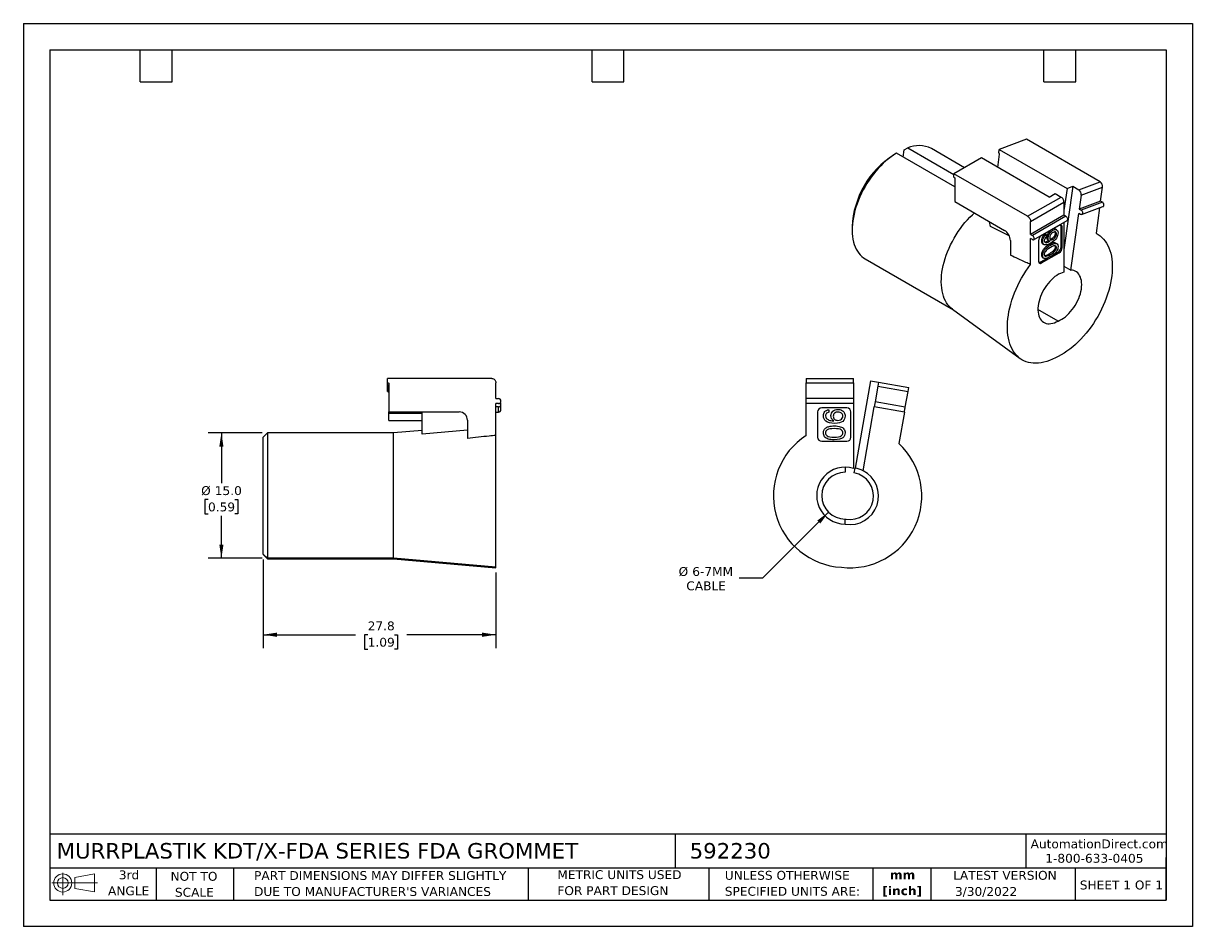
# Model space of a CAD drawing. Header units: millimetres. Extents: x 0 to 140, y 0 to 108.
import ezdxf

# ---------------------------------------------------------------- set-up
doc = ezdxf.new("R2010")
doc.units = ezdxf.units.MM
doc.header["$LTSCALE"] = 0.5
doc.linetypes.add('SLD-Solid', pattern=[0])
doc.layers.add('DIMENSIONS', color=140, linetype='SLD-Solid', lineweight=25)
doc.layers.add('TEXT', color=140, linetype='SLD-Solid', lineweight=25)
doc.layers.add('SLD-DEFPOINTS', color=7, linetype='Continuous')
doc.styles.add('SLDTEXTSTYLE0', font='VERDANA.TTF')
doc.styles.add('SLDTEXTSTYLE1', font='VERDANAB.TTF')
doc.dimstyles.new('SLDDIMSTYLE0', dxfattribs={"dimtxt": 1.079004, "dimasz": 1.651, "dimexe": 0, "dimexo": 0.0625, "dimgap": 0.269751, "dimtad": 0, "dimtih": 1, "dimtoh": 1, "dimrnd": 1e-09, "dimzin": 4, "dimdsep": 46, "dimtxsty": 'SLDTEXTSTYLE0', "dimsah": 1, "dimcen": 0.09, "dimadec": 0, "dimazin": 1, "dimtfac": 1, "dimtofl": 0, "dimtmove": 0, "dimatfit": 3, "dimfxl": 0, "dimfrac": 2, "dimtolj": 1, "dimtzin": 12, "dimarcsym": 0})
doc.dimstyles.new('SLDDIMSTYLE1', dxfattribs={"dimtxt": 1.079004, "dimasz": 1.651, "dimexe": 0, "dimexo": 0.0625, "dimgap": 0.269751, "dimtad": 0, "dimtih": 1, "dimtoh": 1, "dimrnd": 1e-09, "dimzin": 12, "dimdsep": 46, "dimtxsty": 'SLDTEXTSTYLE0', "dimsah": 1, "dimcen": 0.09, "dimadec": 0, "dimazin": 3, "dimtfac": 1, "dimtofl": 0, "dimtmove": 0, "dimatfit": 3, "dimfxl": 0, "dimfrac": 2, "dimtolj": 1, "dimtzin": 12, "dimarcsym": 0})
doc.dimstyles.new('SLDDIMSTYLE2', dxfattribs={"dimtxt": 1.079004, "dimasz": 1.651, "dimexe": 0, "dimexo": 0.0625, "dimgap": 0.269751, "dimtad": 0, "dimtih": 1, "dimtoh": 1, "dimrnd": 1e-09, "dimzin": 12, "dimdsep": 46, "dimtxsty": 'SLDTEXTSTYLE0', "dimsah": 1, "dimcen": 0, "dimadec": 0, "dimazin": 3, "dimtfac": 1, "dimtofl": 0, "dimtmove": 0, "dimatfit": 3, "dimfxl": 0, "dimfrac": 2, "dimtolj": 1, "dimtzin": 12, "dimarcsym": 0})

# ---------------------------------------------------------------- blocks, each defined once
blk = doc.blocks.new('Block11')
at = {"color": 7, "linetype": 'SLD-Solid', "lineweight": 18}
for p, q in [((0, 1.44), (5.44, 1.44)), ((1.29, 2.66), (1.29, 0)), ((2.74, 2.08), (5.09, 2.52)), ((2.74, 0.8), (2.74, 2.08)), ((5.09, 2.52), (5.09, 0.37)), ((2.74, 0.8), (5.09, 0.37))]:
    blk.add_line(p, q, dxfattribs=at)
for radius in [1.08, 0.643]:
    blk.add_circle((1.29, 1.44), radius, dxfattribs=at)
blk = doc.blocks.new('Block12')
at = {"layer": 'SLD-DEFPOINTS'}
blk.add_blockref('Block11', (0, 0), dxfattribs=at)
blk = doc.blocks.new('SW_NOTE_0')
at = {"layer": 'TEXT', "color": 0, "char_height": 1.058, "attachment_point": 2, "style": 'SLDTEXTSTYLE1'}
for s, insert in [('mm', (1.42, 1.34)), ('[inch]', (1.38, -0.57))]:
    blk.add_mtext(s, dxfattribs=dict(at, insert=insert))
blk = doc.blocks.new('SW_NOTE_0_1')
at = {"layer": 'TEXT', "color": 0, "char_height": 1.0583, "attachment_point": 1, "style": 'SLDTEXTSTYLE0'}
for s, insert in [('UNLESS OTHERWISE ', (0, 1.34)), ('SPECIFIED UNITS ARE:', (0, -0.57))]:
    blk.add_mtext(s, dxfattribs=dict(at, insert=insert))
blk = doc.blocks.new('SW_NOTE_0_2')
at = {"layer": 'TEXT', "color": 0, "char_height": 1.0583, "attachment_point": 1, "style": 'SLDTEXTSTYLE0'}
for s, insert in [('PART DIMENSIONS MAY DIFFER SLIGHTLY ', (0, 1.34)), ("DUE TO MANUFACTURER'S VARIANCES", (0, -0.57))]:
    blk.add_mtext(s, dxfattribs=dict(at, insert=insert))
blk = doc.blocks.new('SW_NOTE_0_3')
at = {"layer": 'TEXT', "color": 0, "char_height": 1.058, "attachment_point": 2, "style": 'SLDTEXTSTYLE0'}
for s, insert in [('NOT TO', (2.63, 1.34)), ('SCALE', (2.68, -0.57))]:
    blk.add_mtext(s, dxfattribs=dict(at, insert=insert))
blk = doc.blocks.new('SW_NOTE_0_4')
at = {"layer": 'TEXT', "color": 0, "char_height": 1.058, "attachment_point": 2, "style": 'SLDTEXTSTYLE0'}
for s, insert in [('3rd', (1.16, 1.34)), ('ANGLE', (1.11, -0.57))]:
    blk.add_mtext(s, dxfattribs=dict(at, insert=insert))
blk = doc.blocks.new('SW_NOTE_0_5')
at = {"layer": 'TEXT', "color": 0, "char_height": 1.0583, "attachment_point": 1, "style": 'SLDTEXTSTYLE0'}
for s, insert in [('METRIC UNITS USED ', (0, 1.34)), ('FOR PART DESIGN', (0, -0.57))]:
    blk.add_mtext(s, dxfattribs=dict(at, insert=insert))
blk = doc.blocks.new('_D')
at = {"layer": 'DIMENSIONS'}
for p, q in [((28.53, 59.01), (22.07, 59.01)), ((23.66, 59.01), (23.66, 53.02)), ((22.06, 51.06), (21.7, 51.06)), ((21.7, 51.06), (21.7, 49.34)), ((25.26, 51.06), (25.63, 51.06)), ((25.63, 51.06), (25.63, 49.34)), ((21.7, 49.34), (22.06, 49.34)), ((23.66, 44.02), (23.66, 49.1)), ((25.63, 49.34), (25.26, 49.34)), ((28.53, 44.02), (22.07, 44.02))]:
    blk.add_line(p, q, dxfattribs=at)
for points in [[(23.66, 59.01), (23.41, 57.36), (23.91, 57.36)], [(23.66, 44.02), (23.91, 45.67), (23.41, 45.67)]]:
    blk.add_solid(points, dxfattribs=at)
at = {"layer": 'DIMENSIONS', "char_height": 1.058, "attachment_point": 1, "style": 'SLDTEXTSTYLE0'}
for s, insert in [('%%c', (21.24, 52.64)), ('15.0', (22.87, 52.64)), ('0.59', (22.06, 50.69))]:
    blk.add_mtext(s, dxfattribs=dict(at, insert=insert))
blk = doc.blocks.new('_D_1')
at = {"layer": 'DIMENSIONS'}
for p, q in [((28.66, 43.88), (28.66, 33.3)), ((56.46, 42.32), (56.46, 33.3)), ((28.66, 34.89), (39.68, 34.89)), ((41.14, 34.89), (40.77, 34.89)), ((40.77, 34.89), (40.77, 33.17)), ((44.34, 34.89), (44.71, 34.89)), ((44.71, 34.89), (44.71, 33.17)), ((56.46, 34.89), (45.81, 34.89)), ((40.77, 33.17), (41.14, 33.17)), ((44.71, 33.17), (44.34, 33.17))]:
    blk.add_line(p, q, dxfattribs=at)
for points in [[(28.66, 34.89), (30.31, 34.63), (30.31, 35.14)], [(56.46, 34.89), (54.81, 35.14), (54.81, 34.63)]]:
    blk.add_solid(points, dxfattribs=at)
at = {"layer": 'DIMENSIONS', "char_height": 1.058, "attachment_point": 1, "style": 'SLDTEXTSTYLE0'}
for s, insert in [('27.8', (41.14, 36.47)), ('1.09', (41.14, 34.52))]:
    blk.add_mtext(s, dxfattribs=dict(at, insert=insert))
blk = doc.blocks.new('_D_2')
at = {"layer": 'DIMENSIONS'}
for p, q in [((96.2, 49.53), (88.3, 41.63)), ((88.3, 41.63), (85.53, 41.63))]:
    blk.add_line(p, q, dxfattribs=at)
blk.add_solid([(96.2, 49.53), (94.86, 48.54), (95.22, 48.18)], dxfattribs=at)
at = {"layer": 'DIMENSIONS', "char_height": 1.058, "attachment_point": 1, "style": 'SLDTEXTSTYLE0'}
for s, insert in [('%%c', (78.29, 42.97)), ('6-7MM', (79.92, 42.97)), ('CABLE', (79.21, 41.26))]:
    blk.add_mtext(s, dxfattribs=dict(at, insert=insert))

msp = doc.modelspace()

# ---------------------------------------------------------------- linework, layer by layer
at = {"color": 7, "linetype": 'SLD-Solid'}
for p, q in [((0.001, 107.951), (0.001, 0.001)), ((0.001, 107.951), (139.701, 107.951)), ((139.701, 107.951), (139.701, 0.001)), ((139.701, 0.001), (0.001, 0.001))]:
    msp.add_line(p, q, dxfattribs=at)
for p, q in [((119.845, 94.099), (116.606, 92.889)), ((128.648, 89.017), (119.845, 94.099)), ((104.323, 92.422), (103.969, 92.218)), ((111.288, 88.401), (104.323, 92.422)), ((105.125, 91.959), (105.246, 92.826)), ((105.246, 92.826), (105.661, 93.059)), ((105.661, 93.059), (111.182, 89.872)), ((112.45, 90.706), (108.49, 92.992)), ((116.42, 90.746), (116.639, 92.303)), ((116.545, 92.452), (116.606, 92.889)), ((116.58, 92.431), (116.545, 92.452)), ((116.606, 92.889), (124.703, 88.215)), ((114.47, 91.872), (111.182, 89.974)), ((122.566, 87.198), (114.47, 91.872)), ((111.182, 89.565), (111.182, 89.974)), ((119.985, 84.892), (111.182, 89.974)), ((111.217, 89.545), (111.182, 89.565)), ((111.288, 89.423), (111.288, 86.646)), ((125.399, 88.476), (124.334, 80.885)), ((124.703, 88.215), (124.334, 85.588)), ((124.703, 88.215), (125.399, 88.476)), ((125.399, 88.476), (126.106, 88.067)), ((126.106, 88.067), (128.648, 89.017)), ((126.398, 87.426), (128.94, 88.376)), ((128.707, 86.713), (128.94, 88.376)), ((111.288, 86.646), (117.228, 83.217)), ((119.985, 84.892), (123.981, 87.198)), ((122.566, 87.198), (123.273, 87.606)), ((123.273, 87.606), (123.981, 87.198)), ((126.398, 87.426), (126.165, 85.763)), ((128.707, 86.713), (126.165, 85.763)), ((128.919, 86.591), (128.707, 86.713)), ((120.339, 84.279), (124.334, 86.586)), ((124.334, 86.586), (124.334, 85.034)), ((125.14, 78.457), (126.091, 85.238)), ((126.304, 85.116), (126.091, 85.238)), ((126.165, 85.763), (126.377, 85.641)), ((128.919, 86.591), (126.377, 85.641)), ((126.445, 85.097), (128.987, 86.047)), ((128.593, 85.9), (128.166, 82.862)), ((115.547, 83.671), (115.452, 84.243)), ((124.334, 85.034), (120.339, 82.728)), ((120.339, 82.728), (120.339, 84.279)), ((124.546, 84.912), (120.551, 82.605)), ((120.701, 82.1), (124.696, 84.407)), ((124.546, 84.912), (124.334, 85.034)), ((124.334, 84.198), (124.334, 78.216)), ((99.02, 83.645), (99.02, 83.236)), ((117.785, 82.569), (115.547, 83.671)), ((120.339, 82.728), (120.551, 82.605)), ((123.768, 83.809), (121.647, 82.585)), ((122.239, 82.737), (122.097, 82.818)), ((122.239, 82.737), (122.257, 82.494)), ((123.011, 83.219), (122.878, 83.295)), ((123.444, 82.812), (123.302, 82.894)), ((123.473, 83.278), (123.331, 83.36)), ((123.981, 81.237), (123.981, 83.687)), ((124.122, 83.605), (123.981, 83.687)), ((124.122, 81.156), (124.122, 83.605)), ((117.935, 81.993), (117.935, 80.23)), ((120.339, 79.134), (120.339, 82.238)), ((120.551, 82.115), (120.339, 82.238)), ((121.293, 81.972), (121.293, 79.523)), ((121.791, 81.888), (121.65, 81.97)), ((121.789, 81.601), (121.931, 81.519)), ((121.997, 81.485), (121.855, 81.567)), ((122.429, 82.269), (122.288, 82.351)), ((122.43, 82.02), (122.571, 81.939)), ((122.708, 81.425), (122.567, 81.507)), ((122.871, 82.223), (123.012, 82.141)), ((123.444, 81.175), (123.302, 81.256)), ((123.479, 81.621), (123.337, 81.703)), ((124.122, 81.156), (123.981, 81.237)), ((100.573, 79.803), (111.113, 73.718)), ((121.506, 79.4), (122.427, 79.932)), ((121.647, 79.319), (123.768, 80.543)), ((121.65, 80.302), (121.791, 80.221)), ((121.795, 79.959), (121.937, 79.877)), ((122.102, 80.117), (122.028, 80.16)), ((122.567, 80.418), (122.708, 80.336)), ((122.985, 80.254), (123.627, 80.625)), ((123.627, 80.625), (123.768, 80.543)), ((121.647, 79.319), (121.506, 79.4)), ((124.334, 78.922), (125.14, 78.457)), ((111.004, 73.797), (119.085, 67.899)), ((123.627, 72.378), (121.223, 73.766)), ((43.511, 65.01), (43.511, 65.51)), ((55.961, 65.51), (43.511, 65.51)), ((43.561, 65.01), (43.511, 65.01)), ((43.511, 64.754), (43.511, 65.01)), ((43.561, 64.754), (43.511, 64.754)), ((43.511, 63.946), (43.511, 64.754)), ((43.561, 63.946), (43.561, 64.754)), ((43.661, 64.91), (43.661, 61.51)), ((56.461, 63.11), (56.461, 65.01)), ((93.534, 65.51), (99.184, 65.51)), ((93.534, 65.01), (99.184, 65.01)), ((93.534, 63.11), (93.534, 65.01)), ((99.184, 65.01), (99.184, 63.11)), ((101.205, 65.246), (99.365, 54.807)), ((101.205, 65.246), (102.19, 65.072)), ((102.103, 64.58), (101.773, 62.709)), ((102.19, 65.072), (102.103, 64.58)), ((102.103, 64.58), (105.698, 63.946)), ((102.19, 65.072), (105.785, 64.439)), ((105.698, 63.946), (105.785, 64.439)), ((43.511, 63.946), (43.561, 63.946)), ((56.461, 63.11), (56.761, 63.11)), ((93.534, 62.51), (93.534, 63.11)), ((99.184, 63.11), (93.534, 63.11)), ((99.184, 63.11), (99.184, 62.51)), ((105.368, 62.075), (105.698, 63.946)), ((43.661, 61.51), (52.061, 61.51)), ((43.661, 61.307), (43.661, 61.51)), ((47.661, 58.855), (47.661, 61.51)), ((56.761, 62.51), (56.461, 62.51)), ((56.461, 58.709), (56.461, 62.51)), ((56.761, 62.118), (56.461, 62.118)), ((56.461, 61.484), (56.761, 61.484)), ((56.761, 61.484), (56.761, 62.118)), ((57.061, 61.78), (57.061, 62.413)), ((99.184, 62.51), (93.534, 62.51)), ((93.534, 58.709), (93.534, 62.51)), ((94.884, 61.51), (94.884, 58.51)), ((98.384, 62.01), (95.384, 62.01)), ((96.221, 61.778), (96.246, 61.468)), ((98.884, 58.51), (98.884, 61.51)), ((99.184, 62.51), (99.184, 54.76)), ((100.323, 54.485), (101.669, 62.118)), ((101.773, 62.709), (101.669, 62.118)), ((105.264, 61.484), (101.669, 62.118)), ((105.368, 62.075), (101.773, 62.709)), ((105.264, 61.484), (104.604, 57.741)), ((47.661, 61.307), (43.661, 61.307)), ((43.661, 60.499), (43.661, 61.307)), ((43.661, 60.499), (47.661, 60.499)), ((53.061, 60.51), (53.061, 58.352)), ((29.161, 59.01), (28.661, 58.51)), ((29.161, 59.01), (29.161, 44.019)), ((44.231, 59.01), (29.161, 59.01)), ((47.661, 59.31), (44.231, 59.01)), ((44.231, 44.019), (44.231, 59.01)), ((53.061, 59.327), (47.661, 58.855)), ((56.461, 42.952), (56.461, 58.709)), ((28.661, 44.517), (28.661, 58.51)), ((95.384, 58.01), (98.384, 58.01)), ((98.184, 54.91), (98.184, 54.31)), ((99.26, 54.216), (99.365, 54.807)), ((98.184, 48.11), (98.184, 48.71)), ((98.184, 48.71), (98.288, 48.701)), ((28.661, 44.517), (29.161, 44.019)), ((28.661, 44.517), (28.661, 44.459)), ((28.661, 44.459), (29.161, 43.959)), ((44.231, 44.019), (29.161, 44.019)), ((29.161, 44.019), (29.161, 43.959)), ((29.161, 43.959), (44.231, 43.959)), ((56.461, 42.952), (44.231, 44.019)), ((44.231, 43.959), (44.231, 44.019)), ((44.231, 43.959), (56.461, 42.889)), ((56.461, 42.889), (56.461, 42.952))]:
    msp.add_line(p, q)
at = {"flags": 128}
for points in [[(104.323, 92.422), (104.001, 92.225), (103.681, 92.006), (103.363, 91.767), (103.049, 91.507), (102.739, 91.228), (102.435, 90.931), (102.138, 90.617), (101.849, 90.287), (101.569, 89.942), (101.299, 89.584), (101.041, 89.214), (100.794, 88.833), (100.561, 88.443), (100.341, 88.044), (100.136, 87.64), (99.946, 87.23), (99.773, 86.817), (99.616, 86.402), (99.477, 85.987), (99.355, 85.573), (99.252, 85.162), (99.167, 84.755), (99.101, 84.353), (99.055, 83.959), (99.027, 83.573), (99.02, 83.197), (99.032, 82.833), (99.063, 82.481), (99.114, 82.143), (99.183, 81.821), (99.272, 81.515), (99.379, 81.227), (99.505, 80.957), (99.648, 80.708), (99.808, 80.478), (99.986, 80.27), (100.179, 80.084), (100.387, 79.922), (100.573, 79.803)], [(111.004, 73.797), (110.835, 73.933), (110.642, 74.119), (110.465, 74.327), (110.304, 74.556), (110.161, 74.806), (110.035, 75.075), (109.928, 75.364), (109.839, 75.669), (109.77, 75.992), (109.719, 76.329), (109.688, 76.681), (109.676, 77.045), (109.683, 77.421), (109.711, 77.807), (109.757, 78.201), (109.823, 78.603), (109.908, 79.01), (110.011, 79.422), (110.133, 79.836), (110.272, 80.251), (110.429, 80.666), (110.603, 81.079), (110.792, 81.488), (110.997, 81.893), (111.217, 82.291), (111.45, 82.681), (111.697, 83.062), (111.956, 83.432), (112.225, 83.79), (112.505, 84.135), (112.794, 84.465), (113.091, 84.779), (113.395, 85.076), (113.633, 85.293)], [(126.377, 85.641), (126.441, 85.59), (126.495, 85.519), (126.534, 85.434), (126.554, 85.343), (126.553, 85.256), (126.531, 85.181), (126.49, 85.125), (126.435, 85.094), (126.371, 85.091), (126.304, 85.116)], [(124.546, 84.912), (124.612, 84.862), (124.671, 84.793), (124.718, 84.712), (124.748, 84.626), (124.758, 84.544), (124.748, 84.474), (124.718, 84.424), (124.696, 84.407)], [(120.551, 82.115), (120.617, 82.089), (120.676, 82.09), (120.723, 82.117), (120.753, 82.168), (120.763, 82.238), (120.753, 82.32), (120.723, 82.405), (120.676, 82.486), (120.617, 82.555), (120.551, 82.605)], [(128.166, 82.862), (128.414, 82.724), (128.646, 82.562), (128.864, 82.377), (129.066, 82.169), (129.252, 81.938), (129.42, 81.686), (129.571, 81.413), (129.704, 81.121), (129.819, 80.809), (129.914, 80.48), (129.991, 80.134), (130.048, 79.772), (130.085, 79.396), (130.103, 79.007), (130.101, 78.606), (130.079, 78.194), (130.037, 77.773), (129.976, 77.344), (129.895, 76.908), (129.796, 76.468), (129.677, 76.023), (129.54, 75.577), (129.385, 75.13), (129.213, 74.683), (129.024, 74.239), (128.818, 73.798), (128.597, 73.363), (128.361, 72.934), (128.111, 72.512), (127.848, 72.101), (127.572, 71.699), (127.285, 71.31), (126.987, 70.934), (126.679, 70.572), (126.363, 70.226), (126.04, 69.897), (125.709, 69.586), (125.374, 69.293), (125.034, 69.02), (124.691, 68.768), (124.345, 68.537), (123.999, 68.329), (123.653, 68.144), (123.308, 67.982)], [(123.308, 67.982), (122.963, 67.815), (122.62, 67.672), (122.28, 67.554), (121.944, 67.46), (121.614, 67.392), (121.291, 67.349), (120.976, 67.331), (120.669, 67.339), (120.371, 67.372), (120.084, 67.431), (119.809, 67.516), (119.547, 67.625), (119.297, 67.758), (119.062, 67.916), (118.842, 68.098), (118.637, 68.303), (118.449, 68.529), (118.278, 68.778), (118.124, 69.048), (117.988, 69.337), (117.87, 69.645), (117.771, 69.972), (117.692, 70.315), (117.632, 70.674), (117.591, 71.048), (117.57, 71.435), (117.569, 71.835), (117.588, 72.245), (117.626, 72.665), (117.684, 73.092), (117.762, 73.527), (117.858, 73.967), (117.974, 74.411), (118.108, 74.857), (118.26, 75.304), (118.429, 75.751), (118.616, 76.195), (118.818, 76.637), (119.037, 77.073), (119.271, 77.504), (119.518, 77.926), (119.78, 78.34), (120.053, 78.743), (120.339, 79.134)], [(123.627, 72.378), (123.846, 72.471), (124.066, 72.589), (124.286, 72.73), (124.504, 72.893), (124.718, 73.077), (124.927, 73.28), (125.128, 73.5), (125.32, 73.736), (125.501, 73.985), (125.67, 74.246), (125.825, 74.516), (125.966, 74.793), (126.09, 75.075), (126.197, 75.36), (126.286, 75.644), (126.356, 75.926), (126.407, 76.203), (126.438, 76.473), (126.449, 76.733), (126.439, 76.982), (126.409, 77.217), (126.36, 77.436), (126.291, 77.638), (126.203, 77.821), (126.097, 77.983), (125.974, 78.123), (125.835, 78.239), (125.68, 78.332), (125.512, 78.399), (125.331, 78.441), (125.14, 78.457)], [(124.334, 78.216), (124.123, 78.157), (123.909, 78.074), (123.692, 77.967), (123.474, 77.836), (123.258, 77.684), (123.045, 77.511), (122.836, 77.319), (122.634, 77.109), (122.44, 76.883), (122.256, 76.643), (122.083, 76.391), (121.923, 76.129), (121.776, 75.858), (121.645, 75.582), (121.53, 75.302), (121.433, 75.021), (121.353, 74.742), (121.292, 74.465), (121.25, 74.194), (121.227, 73.931), (121.224, 73.679), (121.241, 73.438), (121.277, 73.211), (121.333, 73), (121.407, 72.807), (121.499, 72.633), (121.609, 72.48), (121.736, 72.348), (121.878, 72.24), (122.034, 72.155), (122.203, 72.095), (122.384, 72.06), (122.575, 72.05), (122.775, 72.066), (122.982, 72.107), (123.194, 72.173), (123.41, 72.264), (123.627, 72.378)]]:
    msp.add_lwpolyline(points, dxfattribs=at)
for centre, radius, start, end in [((109.749, 83.165), 10.74, 122.55744, 177.44256), ((107.005, 90.042), 3.303, 63.27295, 114.00209), ((116.505, 92.32), 0.134, 352.86867, 56.09585), ((125.731, 87.509), 0.672, 352.86867, 56.09585), ((128.273, 88.459), 0.672, 352.86867, 56.09585), ((123.906, 83.64), 0.218, 350.78596, 129.20329), ((123.675, 83.7), 0.306, 357.46586, 30.89956), ((116.406, 81.926), 1.53, 2.4764, 57.5236), ((122.061, 81.937), 0.768, 122.60548, 177.39452), ((123.213, 81.272), 0.768, 302.60548, 357.39452), ((123.354, 81.19), 0.768, 302.60548, 357.39452), ((121.509, 79.488), 0.218, 170.78596, 309.20329), ((121.341, 79.658), 0.305, 269.10369, 302.53103), ((43.562, 64.654), 0.0992, 0.44191, 90.43519), ((43.562, 63.847), 0.0992, 0.44191, 90.43519), ((56.761, 62.81), 0.3, 270, 90), ((52.061, 60.51), 1, 0, 90), ((56.765, 62.413), 0.295, 269.15335, 42.00151), ((95.384, 61.51), 0.5, 90, 180), ((98.384, 61.51), 0.5, 0, 90), ((98.184, 51.51), 8.57, 122.86019, 266.98154), ((95.384, 58.51), 0.5, 180, 270), ((98.774, 51.459), 8.57, 263.01846, 47.13981), ((98.384, 58.51), 0.5, 270, 0), ((98.184, 51.51), 3.4, 72.89536, 270), ((98.774, 51.459), 3.4, 260, 62.89536), ((98.774, 51.459), 3.4, 62.89536, 80), ((98.184, 51.51), 2.8, 90, 270), ((98.774, 51.459), 2.8, 260, 80)]:
    msp.add_arc(centre, radius, start, end)
for points, knots in [([(111.217, 89.545), (111.223, 89.541), (111.236, 89.533), (111.253, 89.514), (111.27, 89.489), (111.285, 89.456), (111.287, 89.434), (111.288, 89.423)], [0, 0, 0, 0, 0.1675347, 0.3304475, 0.5006328, 0.7488305, 1, 1, 1, 1]), ([(124.334, 86.586), (124.334, 86.692), (124.296, 86.821), (124.165, 87.047), (124.073, 87.144), (123.981, 87.198)], [0, 0, 0, 0, 0.5, 0.5, 1, 1, 1, 1]), ([(128.986, 86.051), (128.993, 86.052), (129.026, 86.058), (129.068, 86.111), (129.1, 86.202), (129.098, 86.315), (129.063, 86.429), (129.001, 86.531), (128.946, 86.571), (128.919, 86.591)], [0, 0, 0, 0, 0.042087, 0.2017391, 0.3613913, 0.5210435, 0.6806957, 0.8403478, 1, 1, 1, 1]), ([(119.985, 84.892), (120.078, 84.838), (120.17, 84.741), (120.301, 84.514), (120.339, 84.386), (120.339, 84.279)], [0, 0, 0, 0, 0.5, 0.5, 1, 1, 1, 1]), ([(122.097, 82.818), (121.958, 82.716), (121.848, 82.591), (121.689, 82.29), (121.65, 82.133), (121.65, 81.97)], [-2, -2, -2, -2, -1, -1, 0, 0, 0, 0]), ([(121.791, 81.888), (121.791, 82.052), (121.831, 82.209), (121.99, 82.509), (122.099, 82.635), (122.239, 82.737)], [-2, -2, -2, -2, -1, -1, 0, 0, 0, 0]), ([(122.762, 83.228), (122.757, 83.225), (122.714, 83.197), (122.636, 83.124), (122.535, 83.01), (122.448, 82.881), (122.377, 82.746), (122.325, 82.61), (122.293, 82.476), (122.29, 82.393), (122.288, 82.351)], [0, 0, 0, 0, 0.0196629, 0.168235, 0.3111838, 0.4544837, 0.5947856, 0.7285595, 0.861653, 1, 1, 1, 1]), ([(122.429, 82.269), (122.429, 82.439), (122.483, 82.615), (122.699, 82.979), (122.839, 83.12), (123.011, 83.219)], [-2, -2, -2, -2, -1, -1, 0, 0, 0, 0]), ([(123.025, 82.964), (122.901, 82.892), (122.803, 82.798), (122.659, 82.564), (122.624, 82.446), (122.624, 82.329)], [0, 0, 0, 0, 1, 1, 2, 2, 2, 2]), ([(123.624, 82.923), (123.624, 82.71), (123.557, 82.498), (123.287, 82.074), (123.064, 81.879), (122.754, 81.699)], [-2, -2, -2, -2, -1, -1, 0, 0, 0, 0]), ([(123.302, 82.894), (123.301, 82.875), (123.3, 82.838), (123.289, 82.778), (123.269, 82.705), (123.235, 82.618), (123.182, 82.522), (123.114, 82.431), (123.038, 82.349), (122.955, 82.276), (122.899, 82.241), (122.871, 82.223)], [0, 0, 0, 0, 0.0749547, 0.150188, 0.2272789, 0.3479117, 0.4692801, 0.5941768, 0.732663, 0.8652421, 1, 1, 1, 1]), ([(123.33, 83.357), (123.324, 83.362), (123.293, 83.385), (123.218, 83.399), (123.111, 83.394), (123.026, 83.376), (122.978, 83.353), (122.971, 83.349)], [0, 0, 0, 0, 0.0688597, 0.351255, 0.6501213, 0.9471727, 1, 1, 1, 1]), ([(123.011, 83.219), (123.123, 83.283), (123.228, 83.316), (123.421, 83.314), (123.495, 83.28), (123.598, 83.144), (123.624, 83.047), (123.624, 82.923)], [-3, -3, -3, -3, -2, -2, -1, -1, 0, 0, 0, 0]), ([(123.012, 82.141), (123.088, 82.185), (123.161, 82.246), (123.299, 82.401), (123.352, 82.483), (123.425, 82.658), (123.444, 82.739), (123.444, 82.812)], [0, 0, 0, 0, 1, 1, 2, 2, 3, 3, 3, 3]), ([(123.444, 82.812), (123.444, 82.921), (123.406, 82.992), (123.255, 83.059), (123.153, 83.038), (123.025, 82.964)], [0, 0, 0, 0, 1, 1, 2, 2, 2, 2]), ([(123.302, 82.894), (123.301, 82.919), (123.298, 82.969), (123.283, 83.018), (123.268, 83.036), (123.265, 83.04)], [0, 0, 0, 0, 0.4519776, 0.8902263, 1, 1, 1, 1]), ([(121.65, 81.97), (121.652, 81.919), (121.656, 81.82), (121.697, 81.702), (121.744, 81.63), (121.783, 81.609), (121.792, 81.605)], [0, 0, 0, 0, 0.320731, 0.6194361, 0.9116227, 1, 1, 1, 1]), ([(122.567, 81.507), (122.389, 81.404), (122.248, 81.307), (122.038, 81.124), (121.949, 81.03), (121.803, 80.837), (121.747, 80.735), (121.669, 80.522), (121.65, 80.413), (121.65, 80.302)], [-4, -4, -4, -4, -3, -3, -2, -2, -1, -1, 0, 0, 0, 0]), ([(121.791, 80.221), (121.791, 80.331), (121.811, 80.44), (121.888, 80.653), (121.944, 80.755), (122.09, 80.948), (122.179, 81.042), (122.389, 81.225), (122.53, 81.322), (122.708, 81.425)], [-4, -4, -4, -4, -3, -3, -2, -2, -1, -1, 0, 0, 0, 0]), ([(122.708, 81.163), (122.413, 80.992), (122.216, 80.839), (122.022, 80.568), (121.973, 80.441), (121.973, 80.323)], [0, 0, 0, 0, 1, 1, 2, 2, 2, 2]), ([(122.508, 81.975), (122.435, 81.937), (122.301, 81.866), (122.13, 81.809), (122.047, 81.819), (122.015, 81.823)], [0, 0, 0, 0, 0.4288619, 0.7864182, 1, 1, 1, 1]), ([(122.031, 81.798), (122.081, 81.746), (122.155, 81.726), (122.35, 81.746), (122.489, 81.802), (122.669, 81.903)], [-2, -2, -2, -2, -1, -1, 0, 0, 0, 0]), ([(122.288, 82.351), (122.29, 82.305), (122.296, 82.211), (122.344, 82.102), (122.391, 82.037), (122.427, 82.023), (122.431, 82.022)], [0, 0, 0, 0, 0.3150884, 0.6369461, 0.9671067, 1, 1, 1, 1]), ([(122.669, 81.903), (122.587, 81.918), (122.527, 81.958), (122.449, 82.091), (122.429, 82.172), (122.429, 82.269)], [-2, -2, -2, -2, -1, -1, 0, 0, 0, 0]), ([(123.336, 81.7), (123.308, 81.713), (123.245, 81.742), (123.12, 81.738), (122.964, 81.701), (122.776, 81.623), (122.64, 81.548), (122.567, 81.507)], [0, 0, 0, 0, 0.1362071, 0.3095858, 0.5015521, 0.7308097, 1, 1, 1, 1]), ([(123.302, 81.256), (123.301, 81.237), (123.3, 81.198), (123.287, 81.136), (123.267, 81.073), (123.238, 81.008), (123.201, 80.942), (123.152, 80.867), (123.081, 80.785), (122.986, 80.698), (122.867, 80.607), (122.725, 80.511), (122.622, 80.45), (122.567, 80.418)], [0, 0, 0, 0, 0.0542135, 0.1070163, 0.1600481, 0.2149281, 0.2731215, 0.3358616, 0.422972, 0.5308832, 0.6621728, 0.8182645, 1, 1, 1, 1]), ([(122.624, 82.329), (122.624, 82.215), (122.659, 82.138), (122.803, 82.06), (122.896, 82.074), (123.012, 82.141)], [0, 0, 0, 0, 1, 1, 2, 2, 2, 2]), ([(122.673, 82.162), (122.686, 82.162), (122.747, 82.159), (122.817, 82.195), (122.871, 82.223)], [0, 0, 0, 0, 0.2248498, 1, 1, 1, 1]), ([(122.708, 81.425), (122.919, 81.547), (123.089, 81.62), (123.349, 81.67), (123.449, 81.653), (123.589, 81.534), (123.624, 81.43), (123.624, 81.279)], [-3, -3, -3, -3, -2, -2, -1, -1, 0, 0, 0, 0]), ([(123.444, 81.175), (123.444, 81.291), (123.395, 81.36), (123.199, 81.406), (123.003, 81.333), (122.708, 81.163)], [0, 0, 0, 0, 1, 1, 2, 2, 2, 2]), ([(122.708, 80.336), (123.004, 80.507), (123.201, 80.66), (123.395, 80.931), (123.444, 81.058), (123.444, 81.175)], [0, 0, 0, 0, 1, 1, 2, 2, 2, 2]), ([(123.302, 81.256), (123.301, 81.284), (123.298, 81.333), (123.279, 81.368), (123.271, 81.383)], [0, 0, 0, 0, 0.5609788, 1, 1, 1, 1]), ([(120.339, 79.134), (120.15, 79.22), (119.962, 79.306), (119.773, 79.392), (119.16, 79.672), (118.548, 79.952), (117.935, 80.23)], [-0.0008043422, -0.0008043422, -0.0008043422, -0.0008043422, 0, 0, 0, 0.0026143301, 0.0026143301, 0.0026143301, 0.0026143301]), ([(121.65, 80.302), (121.652, 80.25), (121.657, 80.15), (121.704, 80.037), (121.754, 79.976), (121.791, 79.963), (121.796, 79.961)], [0, 0, 0, 0, 0.3402691, 0.6514263, 0.9499351, 1, 1, 1, 1]), ([(122.708, 80.074), (122.496, 79.951), (122.325, 79.877), (122.065, 79.829), (121.966, 79.846), (121.826, 79.964), (121.791, 80.069), (121.791, 80.221)], [-3, -3, -3, -3, -2, -2, -1, -1, 0, 0, 0, 0]), ([(121.999, 80.199), (122.019, 80.198), (122.08, 80.195), (122.205, 80.237), (122.374, 80.309), (122.499, 80.38), (122.567, 80.418)], [0, 0, 0, 0, 0.11677998, 0.35584242, 0.64906416, 1, 1, 1, 1]), ([(43.561, 65.01), (43.57, 65.01), (43.587, 65.009), (43.612, 64.998), (43.636, 64.979), (43.657, 64.95), (43.66, 64.924), (43.661, 64.91)], [0, 0, 0, 0, 0.1675347, 0.3304475, 0.5006328, 0.7488305, 1, 1, 1, 1]), ([(55.961, 65.51), (56.092, 65.51), (56.222, 65.456), (56.407, 65.271), (56.461, 65.141), (56.461, 65.01)], [0, 0, 0, 0, 0.5, 0.5, 1, 1, 1, 1]), ([(93.534, 65.51), (93.534, 65.51), (93.534, 65.456), (93.534, 65.271), (93.534, 65.141), (93.534, 65.01)], [0, 0, 0, 0, 0.5, 0.5, 1, 1, 1, 1]), ([(99.184, 65.01), (99.184, 65.141), (99.184, 65.271), (99.184, 65.456), (99.184, 65.51), (99.184, 65.51)], [0, 0, 0, 0, 0.5, 0.5, 1, 1, 1, 1]), ([(56.761, 61.484), (56.839, 61.484), (56.918, 61.516), (57.029, 61.625), (57.061, 61.702), (57.061, 61.78)], [0, 0, 0, 0, 0.5, 0.5, 1, 1, 1, 1]), ([(95.588, 61.056), (95.588, 61.256), (95.644, 61.42), (95.868, 61.675), (96.023, 61.752), (96.221, 61.778)], [-2, -2, -2, -2, -1, -1, 0, 0, 0, 0]), ([(96.49, 61.071), (96.49, 61.279), (96.566, 61.456), (96.872, 61.749), (97.07, 61.822), (97.313, 61.822)], [-2, -2, -2, -2, -1, -1, 0, 0, 0, 0]), ([(97.332, 61.501), (97.156, 61.501), (97.018, 61.455), (96.815, 61.269), (96.765, 61.151), (96.765, 61.007)], [0, 0, 0, 0, 1, 1, 2, 2, 2, 2]), ([(97.313, 61.822), (97.471, 61.822), (97.619, 61.788), (97.893, 61.65), (97.998, 61.555), (98.143, 61.315), (98.18, 61.179), (98.18, 61.027)], [-3, -3, -3, -3, -2, -2, -1, -1, 0, 0, 0, 0]), ([(97.924, 61.019), (97.924, 61.152), (97.871, 61.266), (97.658, 61.454), (97.514, 61.501), (97.332, 61.501)], [0, 0, 0, 0, 1, 1, 2, 2, 2, 2]), ([(105.264, 61.484), (105.264, 61.484), (105.269, 61.516), (105.289, 61.625), (105.302, 61.702), (105.329, 61.857), (105.343, 61.934), (105.362, 62.043), (105.368, 62.075), (105.368, 62.075)], [0, 0, 0, 0, 0.25, 0.25, 0.5, 0.5, 0.75, 0.75, 1, 1, 1, 1]), ([(95.926, 60.775), (95.997, 60.677), (96.102, 60.6), (96.378, 60.486), (96.574, 60.456), (96.829, 60.454)], [-2, -2, -2, -2, -1, -1, 0, 0, 0, 0]), ([(96.829, 60.454), (96.714, 60.529), (96.629, 60.621), (96.518, 60.839), (96.49, 60.953), (96.49, 61.071)], [-2, -2, -2, -2, -1, -1, 0, 0, 0, 0]), ([(96.765, 61.007), (96.765, 60.867), (96.815, 60.747), (97.018, 60.551), (97.151, 60.502), (97.315, 60.502)], [0, 0, 0, 0, 1, 1, 2, 2, 2, 2]), ([(98.18, 61.027), (98.18, 60.766), (98.084, 60.554), (97.702, 60.226), (97.387, 60.144), (96.949, 60.144)], [-2, -2, -2, -2, -1, -1, 0, 0, 0, 0]), ([(97.315, 60.502), (97.422, 60.502), (97.524, 60.525), (97.72, 60.617), (97.795, 60.68), (97.899, 60.843), (97.924, 60.929), (97.924, 61.019)], [0, 0, 0, 0, 1, 1, 2, 2, 3, 3, 3, 3]), ([(56.461, 58.709), (56.194, 58.681), (55.928, 58.654), (55.661, 58.626), (54.794, 58.535), (53.928, 58.444), (53.061, 58.352)], [-0.0008043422, -0.0008043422, -0.0008043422, -0.0008043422, 0, 0, 0, 0.0026143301, 0.0026143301, 0.0026143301, 0.0026143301]), ([(56.461, 58.647), (56.461, 58.648), (56.461, 58.697), (56.461, 58.824), (56.461, 58.948), (56.461, 59.013)], [0, 0, 0, 0, 0.0089887, 0.4815649, 1, 1, 1, 1]), ([(95.588, 59.013), (95.588, 59.149), (95.615, 59.268), (95.725, 59.475), (95.804, 59.56), (96.01, 59.693), (96.136, 59.745), (96.433, 59.821), (96.633, 59.84), (96.885, 59.84)], [-4, -4, -4, -4, -3, -3, -2, -2, -1, -1, 0, 0, 0, 0]), ([(96.885, 58.185), (96.584, 58.185), (96.342, 58.216), (95.975, 58.34), (95.834, 58.431), (95.637, 58.674), (95.588, 58.827), (95.588, 59.013)], [-3, -3, -3, -3, -2, -2, -1, -1, 0, 0, 0, 0]), ([(96.885, 59.519), (96.467, 59.519), (96.189, 59.47), (95.914, 59.275), (95.845, 59.154), (95.845, 59.009)], [0, 0, 0, 0, 1, 1, 2, 2, 2, 2]), ([(96.885, 59.84), (97.183, 59.84), (97.424, 59.809), (97.79, 59.687), (97.931, 59.595), (98.13, 59.351), (98.18, 59.198), (98.18, 59.013)], [-3, -3, -3, -3, -2, -2, -1, -1, 0, 0, 0, 0]), ([(97.924, 59.013), (97.924, 59.155), (97.855, 59.275), (97.579, 59.47), (97.302, 59.519), (96.885, 59.519)], [0, 0, 0, 0, 1, 1, 2, 2, 2, 2]), ([(96.885, 58.506), (97.303, 58.506), (97.581, 58.555), (97.856, 58.75), (97.924, 58.87), (97.924, 59.013)], [0, 0, 0, 0, 1, 1, 2, 2, 2, 2])]:
    msp.add_open_spline(points, degree=3, knots=knots)
for points in [[(122.257, 82.494), (122.17, 82.421), (122.107, 82.352), (122.066, 82.288)], [(121.997, 81.485), (121.86, 81.535), (121.791, 81.669), (121.791, 81.888)], [(122.066, 82.288), (122.003, 82.182), (121.972, 82.078), (121.972, 81.977)], [(121.972, 81.977), (121.972, 81.896), (121.992, 81.836), (122.031, 81.798)], [(122.754, 81.699), (122.407, 81.499), (122.154, 81.428), (121.997, 81.485)], [(123.624, 81.279), (123.624, 81.079), (123.563, 80.886), (123.439, 80.701)], [(121.973, 80.323), (121.973, 80.206), (122.016, 80.137), (122.102, 80.117)], [(122.102, 80.117), (122.211, 80.093), (122.414, 80.166), (122.708, 80.336)], [(123.439, 80.701), (123.289, 80.477), (123.045, 80.268), (122.708, 80.074)], [(96.246, 61.468), (96.123, 61.44), (96.034, 61.4), (95.977, 61.35)], [(56.461, 60.417), (56.461, 60.574), (56.461, 60.787), (56.461, 61.056)], [(95.878, 60.417), (95.684, 60.574), (95.588, 60.787), (95.588, 61.056)], [(95.977, 61.35), (95.888, 61.265), (95.843, 61.16), (95.843, 61.036)], [(95.843, 61.036), (95.843, 60.937), (95.871, 60.85), (95.926, 60.775)], [(96.949, 60.144), (96.458, 60.144), (96.101, 60.235), (95.878, 60.417)], [(95.845, 59.009), (95.845, 58.866), (95.906, 58.752), (96.027, 58.667)], [(98.18, 59.013), (98.18, 58.768), (98.093, 58.576), (97.919, 58.436)], [(96.027, 58.667), (96.182, 58.56), (96.468, 58.506), (96.885, 58.506)], [(97.919, 58.436), (97.706, 58.269), (97.361, 58.185), (96.885, 58.185)]]:
    msp.add_open_spline(points, degree=3)
at = {"layer": 'TEXT'}
for p, q in [((3.175, 104.775), (136.525, 104.775)), ((3.175, 104.775), (3.175, 3.175)), ((13.97, 100.965), (13.97, 104.775)), ((17.78, 100.965), (17.78, 104.775)), ((67.945, 100.965), (67.945, 104.775)), ((71.755, 100.965), (71.755, 104.775)), ((121.92, 100.965), (121.92, 104.775)), ((125.73, 100.965), (125.73, 104.775)), ((136.525, 104.775), (136.525, 3.175)), ((13.97, 100.965), (17.78, 100.965)), ((67.945, 100.965), (71.755, 100.965)), ((121.92, 100.965), (125.73, 100.965)), ((136.525, 11.063), (3.175, 11.063)), ((77.879, 11.063), (77.879, 6.985)), ((119.788, 11.063), (119.788, 6.985)), ((136.525, 3.175), (136.525, 8.255)), ((136.525, 6.985), (3.175, 6.985)), ((15.875, 6.985), (15.875, 3.175)), ((25.106, 6.985), (25.106, 3.175)), ((60.323, 6.985), (60.323, 3.175)), ((81.89, 6.985), (81.89, 3.175)), ((101.512, 6.985), (101.512, 3.175)), ((108.406, 6.985), (108.406, 3.175)), ((125.674, 6.985), (125.674, 3.175)), ((3.175, 3.175), (136.525, 3.175))]:
    msp.add_line(p, q, dxfattribs=at)

# ---------------------------------------------------------------- block references
at = {"layer": 'SLD-DEFPOINTS'}
msp.add_blockref('Block12', (3.419, 3.777), dxfattribs=at)
at = {"layer": 'TEXT'}
for name, p in [('SW_NOTE_0_4', (11.466, 5.376)), ('SW_NOTE_0_3', (17.755, 5.204)), ('SW_NOTE_0_2', (27.56, 5.296)), ('SW_NOTE_0_5', (63.802, 5.404)), ('SW_NOTE_0_1', (83.804, 5.321)), ('SW_NOTE_0', (103.627, 5.39))]:
    msp.add_blockref(name, p, dxfattribs=at)

# ---------------------------------------------------------------- texts
at = {"layer": 'TEXT', "style": 'SLDTEXTSTYLE0'}
for s, insert, char_height, attachment_point in [('MURRPLASTIK KDT/X-FDA SERIES FDA GROMMET', (3.983, 9.991), 1.85208, 1), ('592230', (79.604, 9.991), 1.8521, 1), ('AutomationDirect.com', (120.347, 10.418), 1.05833, 1), ('1-800-633-0405', (122.096, 8.698), 1.05833, 1), ('LATEST VERSION', (117.276, 6.662), 1.05833, 2), ('3/30/2022', (111.306, 4.735), 1.0583, 1), ('SHEET 1 OF 1', (126.221, 5.506), 1.05833, 1)]:
    msp.add_mtext(s, dxfattribs=dict(at, insert=insert, char_height=char_height, attachment_point=attachment_point))

# ---------------------------------------------------------------- dimensions: what is measured, and where the dimension line sits
at = {"layer": 'DIMENSIONS'}
dim = msp.add_linear_dim(base=(23.661, 44.019), p1=(29.161, 59.01), p2=(29.161, 44.019), angle=90, text='%%c<>', dimstyle='SLDDIMSTYLE0', dxfattribs=at)
dim.commit()
dim.dimension.update_dxf_attribs({"geometry": '_D', "text_midpoint": (23.661, 51.059), "dimtype": 160})
dim = msp.add_radius_dim(center=(98.184, 51.51), mpoint=(96.204, 49.53), text='%%c6-7MM\\PCABLE', dimstyle='SLDDIMSTYLE2', override={"dimpost": '<>'}, dxfattribs=at)
dim.commit()
dim.dimension.update_dxf_attribs({"geometry": '_D_2', "text_midpoint": (81.509, 41.63), "dimtype": 164})
dim = msp.add_linear_dim(base=(56.461, 34.889), p1=(28.661, 44.517), p2=(56.461, 42.952), angle=0, dimstyle='SLDDIMSTYLE1', dxfattribs=at)
dim.commit()
dim.dimension.update_dxf_attribs({"geometry": '_D_1', "text_midpoint": (42.74, 34.889), "dimtype": 160})

doc.saveas('drawing.dxf')
